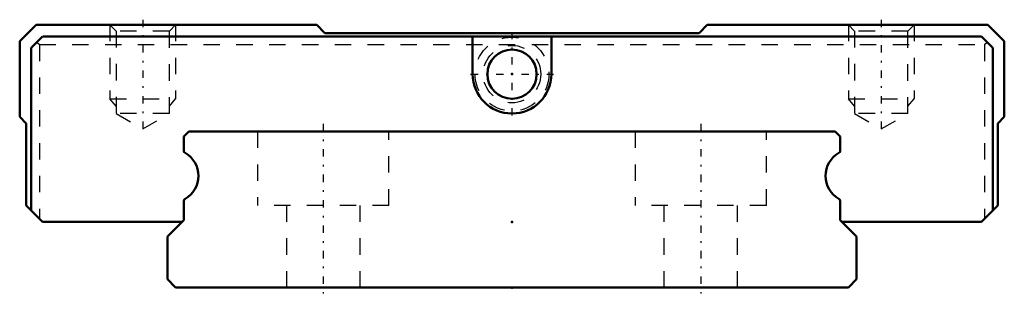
# Model space of a CAD drawing. Header units: millimetres. Extents: x -30 to 30, y -0.5 to 16.3.
import ezdxf

# ---------------------------------------------------------------- set-up
doc = ezdxf.new("R2010")
doc.units = ezdxf.units.MM
doc.linetypes.add('Center', pattern=[1.5, 0.45, -0.5, 0.05, -0.5])
doc.linetypes.add('Dashed', pattern=[2, 1, -1])
for name, color, linetype, lineweight in [('2d ConnectionPoints', 7, 'Continuous', 50), ('AM_0', 7, 'Continuous', 50), ('AM_5', 3, 'Continuous', 25), ('AM_7', 7, 'Center', 25), ('AM_9', 6, 'Dashed', 25)]:
    doc.layers.add(name, color=color, linetype=linetype, lineweight=lineweight)

# ---------------------------------------------------------------- blocks, each defined once
blk = doc.blocks.new('1_RSX_M1_PB107_grease_nipple_0_in_w2hp66zcnqggx11j7la821jyc________2')
at = {"layer": 'AM_9'}
for radius in [2.25, 1.75]:
    blk.add_circle((0, 13), radius, dxfattribs=at)
blk = doc.blocks.new('2_RSX15M1WUUPB1071_Slider_0_in_w2hp66zcnqggx11j7la821jyc________2')
at = {"layer": 'AM_0'}
for p, q in [((-29, 16), (-30, 15)), ((-11.9, 16), (-29, 16)), ((-11.4, 15.5), (-11.9, 16)), ((11.9, 16), (11.4, 15.5)), ((29, 16), (11.9, 16)), ((30, 15), (29, 16)), ((-30, 15), (-30, 10.4)), ((-28.6, 15.3), (-29.3, 14.6)), ((28.6, 15.3), (-28.6, 15.3)), ((11.4, 15.5), (-11.4, 15.5)), ((-2.4, 15.3), (-2.4, 13)), ((2.4, 13), (2.4, 15.3)), ((29.3, 14.6), (28.6, 15.3)), ((30, 10.4), (30, 15)), ((-29.3, 14.6), (-29.3, 4.7)), ((29.3, 4.7), (29.3, 14.6)), ((-30, 10.4), (-29.6, 10)), ((29.6, 10), (30, 10.4)), ((-29.6, 10), (-29.6, 5)), ((29.6, 5), (29.6, 10)), ((-29.6, 5), (-28.6, 4)), ((28.6, 4), (29.6, 5)), ((-28.6, 4), (-20.1, 4)), ((20.1, 4), (28.6, 4))]:
    blk.add_line(p, q, dxfattribs=at)
blk.add_circle((0, 13), 1.5, dxfattribs=at)
blk.add_arc((0, 13), 2.4, 180, 0, dxfattribs=at)
at = {"layer": 'AM_5', "linetype": 'Dashed'}
for p, q in [((-24.5, 16), (-24.5, 11.5)), ((-20.5, 16), (-20.5, 11.5)), ((20.5, 16), (20.5, 11.5)), ((24.5, 16), (24.5, 11.5)), ((-24.121, 11.05), (-24.5, 11.5)), ((-24.5, 11.5), (-20.5, 11.5)), ((-20.879, 11.05), (-20.5, 11.5)), ((20.879, 11.05), (20.5, 11.5)), ((20.5, 11.5), (24.5, 11.5)), ((24.121, 11.05), (24.5, 11.5))]:
    blk.add_line(p, q, dxfattribs=at)
at = {"layer": 'AM_7'}
for p, q in [((-22.5, 16.317), (-22.5, 9.347)), ((22.5, 16.317), (22.5, 9.347)), ((0, 10.48), (0, 15.52)), ((-2.52, 13), (2.52, 13))]:
    blk.add_line(p, q, dxfattribs=at)
at = {"layer": 'AM_9'}
for p, q in [((-24.5, 16), (-24.121, 15.621)), ((-24.121, 15.621), (-24.121, 10.6)), ((-20.879, 15.621), (-24.121, 15.621)), ((-20.879, 15.621), (-20.5, 16)), ((-20.879, 10.6), (-20.879, 15.621)), ((20.5, 16), (20.879, 15.621)), ((20.879, 15.621), (20.879, 10.6)), ((24.121, 15.621), (20.879, 15.621)), ((24.121, 15.621), (24.5, 16)), ((24.121, 10.6), (24.121, 15.621)), ((-28.95, 14.95), (-28.8, 14.8)), ((-28.8, 14.8), (28.8, 14.8)), ((-28.8, 14.8), (-28.8, 4.2)), ((28.8, 14.8), (28.95, 14.95)), ((28.8, 14.8), (28.8, 4.2)), ((-24.121, 10.6), (-22.5, 9.664)), ((-20.879, 10.6), (-24.121, 10.6)), ((-22.5, 9.664), (-20.879, 10.6)), ((20.879, 10.6), (22.5, 9.664)), ((24.121, 10.6), (20.879, 10.6)), ((22.5, 9.664), (24.121, 10.6))]:
    blk.add_line(p, q, dxfattribs=at)
blk = doc.blocks.new('3_RSX15M1W20020_Track_0_in_w2hp66zcnqggx11j7la821jyc________2')
at = {"layer": 'AM_0'}
for p, q in [((-19.7, 9.5), (-20, 9.2)), ((-20, 9.2), (-20, 8.33)), ((19.7, 9.5), (-19.7, 9.5)), ((20, 9.2), (19.7, 9.5)), ((20, 8.33), (20, 9.2)), ((-20, 5.27), (-20, 4.1)), ((20, 4.1), (20, 5.27)), ((-20, 4.1), (-21, 3.1)), ((21, 3.1), (20, 4.1)), ((-21, 3.1), (-21, 0.5)), ((21, 0.5), (21, 3.1)), ((-21, 0.5), (-20.5, 0)), ((-20.5, 0), (20.5, 0)), ((20.5, 0), (21, 0.5))]:
    blk.add_line(p, q, dxfattribs=at)
for centre, radius, start, end in [((-19.85, 8.33), 0.15, 180, 240.94072), ((-20.7, 6.8), 1.6, 299.05928, 60.94072), ((20.7, 6.8), 1.6, 119.05928, 240.94072), ((19.85, 8.33), 0.15, 299.05928, 360), ((-19.85, 5.27), 0.15, 119.0593, 180), ((19.85, 5.27), 0.15, 360, 60.94072)]:
    blk.add_arc(centre, radius, start, end, dxfattribs=at)
at = {"layer": 'AM_7'}
for p, q in [((-11.5, 9.975), (-11.5, -0.475)), ((11.5, 9.975), (11.5, -0.475))]:
    blk.add_line(p, q, dxfattribs=at)
at = {"layer": 'AM_9'}
for p, q in [((-15.5, 9.5), (-15.5, 5)), ((-7.5, 5), (-7.5, 9.5)), ((7.5, 9.5), (7.5, 5)), ((15.5, 5), (15.5, 9.5)), ((-7.5, 5), (-15.5, 5)), ((-13.75, 5), (-13.75, 0)), ((-9.25, 0), (-9.25, 5)), ((15.5, 5), (7.5, 5)), ((9.25, 5), (9.25, 0)), ((13.75, 0), (13.75, 5))]:
    blk.add_line(p, q, dxfattribs=at)

msp = doc.modelspace()

# ---------------------------------------------------------------- linework, layer by layer
at = {"layer": '2d ConnectionPoints'}
for p in [(0, 13), (0, 13), (0, 4), (0, 4), (0, 0), (0, 0)]:
    msp.add_point(p, dxfattribs=at)

# ---------------------------------------------------------------- block references
for name in ['2_RSX15M1WUUPB1071_Slider_0_in_w2hp66zcnqggx11j7la821jyc________2', '1_RSX_M1_PB107_grease_nipple_0_in_w2hp66zcnqggx11j7la821jyc________2', '3_RSX15M1W20020_Track_0_in_w2hp66zcnqggx11j7la821jyc________2']:
    msp.add_blockref(name, (0, 0))

doc.saveas('drawing.dxf')
